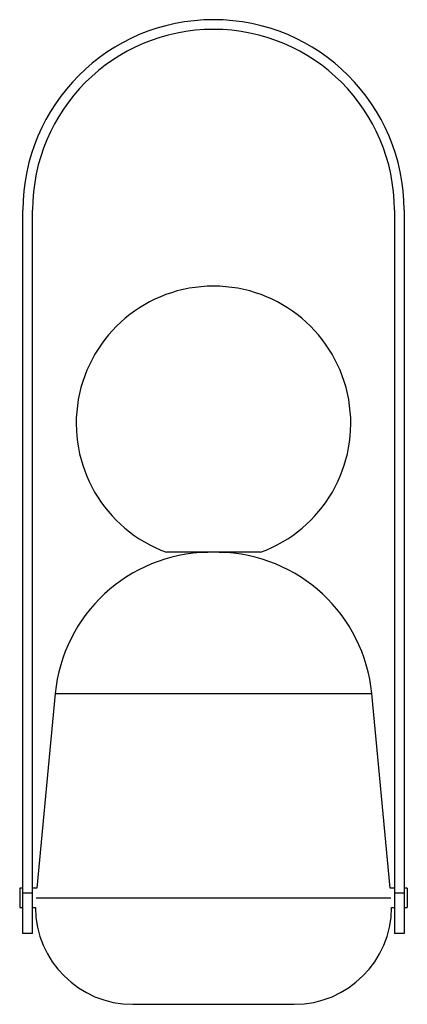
# Paper-space layout '_Superior' of a CAD drawing. Header units: millimetres. Extents: x -60 to 60, y -200 to 105.
import ezdxf

# ---------------------------------------------------------------- set-up
doc = ezdxf.new("R2010")
doc.units = ezdxf.units.MM

psp = doc.layouts.new('_Superior')

# ---------------------------------------------------------------- linework, layer by layer
at = {"color": 7, "linetype": 'Continuous', "lineweight": 25}
for p, q in [((-59, -178.02), (-59, 45.98)), ((-56, -178.02), (-56, 45.98)), ((56, 45.98), (56, -178.02)), ((59, 45.98), (59, -178.02)), ((14.5, -60), (-14.5, -60)), ((-49, -103.77), (-54.72, -164.02)), ((54.72, -164.02), (49, -103.77)), ((-59, -164.02), (-60, -164.02)), ((-60, -164.02), (-60, -170.02)), ((-54.72, -164.02), (-56, -164.02)), ((56, -164.02), (54.72, -164.02)), ((60, -164.02), (59, -164.02)), ((60, -164.02), (60, -170.02)), ((-59, -165.52), (-56, -165.52)), ((56, -165.52), (59, -165.52)), ((-60, -170.02), (-59, -170.02)), ((-56, -170.02), (-55.13, -170.02)), ((55.13, -170.02), (56, -170.02)), ((59, -170.02), (60, -170.02)), ((-56, -178.02), (-59, -178.02)), ((59, -178.02), (56, -178.02)), ((-25, -200), (25, -200))]:
    psp.add_line(p, q, dxfattribs=at)
at = {"color": 8, "linetype": 'Continuous', "lineweight": 25}
for p, q in [((-49, -103.77), (49, -103.77)), ((-54.92, -167.02), (54.92, -167.02))]:
    psp.add_line(p, q, dxfattribs=at)
at = {"color": 7, "linetype": 'Continuous', "lineweight": 25}
for centre, radius, start, end in [((0, 45.98), 59, 0, 180), ((0, 45.98), 56, 0, 180), ((0, -20.05), 42.5, 289.9484, 250.0516), ((-0.87, -108.34), 48.34, 91.0349, 174.581), ((0.87, -108.34), 48.34, 5.419, 88.9651), ((-25, -169.87), 30.13, 180.2931, 270), ((25, -169.87), 30.13, 270, 359.7069)]:
    psp.add_arc(centre, radius, start, end, dxfattribs=at)

doc.saveas('drawing.dxf')
